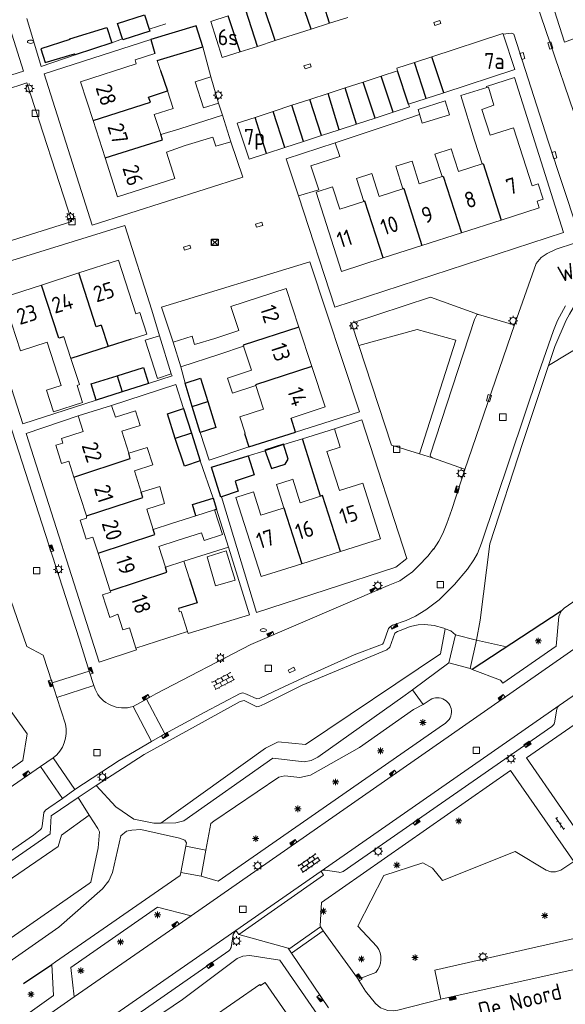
# Model space of a CAD drawing. Extents: x 168769 to 512904, y 516715 to 1559940.
# Tile 147 of 256: x 169681 to 169766, y 520023 to 520176. Entities that reach past the tile are written whole.
import ezdxf

# ---------------------------------------------------------------- set-up
doc = ezdxf.new("R2010")
doc.units = 0
doc.header["$MEASUREMENT"] = 0
doc.layers.get('0').update_dxf_attribs({"linetype": 'CONTINUOUS'})
for name, color, linetype, lineweight in [('B01_HOOFDGEBOUW', 10, 'CONTINUOUS', 0), ('B02_bijgebouw', 12, 'CONTINUOUS', 0), ('B04_KUNSTWERK', 32, 'CONTINUOUS', 0), ('B07_scheidingsmuur', 14, 'CONTINUOUS', 25), ('Q04_wegmarkering', 7, 'CONTINUOUS', 0), ('Q21_LANTAARNPAAL', 7, 'CONTINUOUS', 18), ('Q23_kolk', 7, 'CONTINUOUS', 18), ('Q26_BOOM', 7, 'CONTINUOUS', 18), ('Q28_rioolput', 7, 'CONTINUOUS', 18), ('Q92_BRANDKRAAN', 7, 'CONTINUOUS', 0), ('Q96_STRAATKOLK', 7, 'CONTINUOUS', 0), ('Q97_TROTTOIRKOLK', 7, 'CONTINUOUS', 0), ('S02_symb_open_verh', 7, 'CONTINUOUS', 13), ('T01_Muur', 10, 'CONTINUOUS', 0), ('T05_SCHUTTING', 7, 'CONTINUOUS', 25), ('T51_CULTUURSCHEIDING', 3, 'CONTINUOUS', 0), ('V00_kant_verharding', 252, 'CONTINUOUS', 0), ('V11_VERKEERSDREMPEL', 7, 'CONTINUOUS', 0)]:
    doc.layers.add(name, color=color, linetype=linetype, lineweight=lineweight)
for name, color, linetype in [('B11_dakrand_hoofdgebouw', 20, 'CONTINUOUS'), ('B14_dakrand_bijgebouw', 30, 'CONTINUOUS'), ('Q34_Speelwerktuig', 32, 'CONTINUOUS'), ('Z02_Huisnummer', 253, 'CONTINUOUS'), ('Z06_STRAATNAAM', 7, 'CONTINUOUS')]:
    doc.layers.add(name, color=color, linetype=linetype)
doc.styles.add('ISOCP', font='isocp.shx', dxfattribs={"height": 1.8})

# ---------------------------------------------------------------- blocks, each defined once
blk = doc.blocks.new('Q26')
at = {"color": 0}
for p, q in [((-1, 0), (1, 0)), ((-0.7, 0.7), (0.7, -0.7)), ((0.7, 0.7), (-0.7, -0.7)), ((0, 1), (0, -1))]:
    blk.add_line(p, q, dxfattribs=at)
blk = doc.blocks.new('Q21')
at = {"color": 0}
for points in [[(-1.5, 0), (-1, 0)], [(-1.06, 1.06), (-0.71, 0.71)], [(0, 1.5), (0, 1)], [(1.06, 1.06), (0.71, 0.71)], [(1.5, 0), (1, 0)], [(-1.06, -1.06), (-0.71, -0.71)], [(0, -1.5), (0, -1)], [(1.06, -1.06), (0.71, -0.71)]]:
    blk.add_lwpolyline(points, dxfattribs=at)
blk.add_circle((0, 0), 1, dxfattribs=at)
blk = doc.blocks.new('Q28')
at = {"color": 0}
blk.add_lwpolyline([(1, 1), (1, -1), (-1, -1), (-1, 1)], close=True, dxfattribs=at)
blk = doc.blocks.new('Q34')
at = {"color": 0}
for p, q in [((-0.7, 0.7), (0.7, -0.7)), ((0.7, 0.7), (-0.7, -0.7))]:
    blk.add_line(p, q, dxfattribs=at)
blk.add_lwpolyline([(1, 1), (1, -1), (-1, -1), (-1, 1)], close=True, dxfattribs=at)
blk = doc.blocks.new('Q97')
blk.add_hatch(color=256).paths.add_polyline_path([(-1, 1), (-1, 0), (1, 1)])
blk.add_line((1, 1), (-1, 0))
at = {"color": 0}
for points in [[(-1, 0), (-1, 1), (1, 1), (1, 0), (-1, 0)], [(0, 0.8), (0, 1)]]:
    blk.add_lwpolyline(points, dxfattribs=at)
blk = doc.blocks.new('Q23')
at = {"color": 0}
blk.add_lwpolyline([(0.99, -0.5), (-0.99, -0.5), (-0.99, 0.5), (0.99, 0.5), (0.99, -0.5)], dxfattribs=at)
blk = doc.blocks.new('Q96')
for p, q in [((-1, 0.88), (1, 0.88)), ((-1, 0.75), (1, 0.75)), ((-1, 0.63), (1, 0.63)), ((-1, 0.5), (1, 0.5)), ((-1, 0.38), (1, 0.38)), ((-1, 0.25), (1, 0.25)), ((-1, 0.12), (1, 0.12))]:
    blk.add_line(p, q)
at = {"color": 0}
blk.add_lwpolyline([(1, 1), (1, 0), (-1, 0), (-1, 1), (1, 1)], dxfattribs=at)
blk = doc.blocks.new('Q92')
at = {"color": 0}
blk.add_ellipse((0, 0), major_axis=(-0.991, 0), ratio=0.499983, start_param=1.570796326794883, end_param=7.853981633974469, dxfattribs=at)
blk = doc.blocks.new('S024')
at = {"color": 0}
for p, q in [((0, 1.2), (6.7, 1.2)), ((0, 0), (6.7, 0)), ((0.2, 1.2), (0.2, 0)), ((1.25, 1.5), (1.25, 1.2)), ((1.25, 0), (1.25, -1.2)), ((2.3, 1.2), (2.3, 0)), ((3.35, 1.5), (3.35, 1.2)), ((3.35, 0), (3.35, -1.2)), ((4.4, 1.2), (4.4, 0)), ((5.45, 1.5), (5.45, 1.2)), ((5.45, 0), (5.45, -1.2)), ((6.5, 1.2), (6.5, 0)), ((0, -1.2), (6.7, -1.2)), ((0.2, -1.2), (0.2, -1.5)), ((2.3, -1.2), (2.3, -1.5)), ((4.4, -1.2), (4.4, -1.5)), ((6.5, -1.2), (6.5, -1.5))]:
    blk.add_line(p, q, dxfattribs=at)
blk = doc.blocks.new('S026')
for p, q in [((0, 0), (4.4, 0)), ((0.2, 0.5), (0.2, 0)), ((1.2, 0), (1.2, -0.5)), ((2.2, 0.5), (2.2, 0)), ((3.2, 0), (3.2, -0.5)), ((4.2, 0.5), (4.2, 0))]:
    blk.add_line(p, q)

msp = doc.modelspace()

# ---------------------------------------------------------------- linework, layer by layer
at = {"layer": 'B01_HOOFDGEBOUW'}
for points in [[(169702.02, 520170.45), (169698.92, 520169.46), (169699.12, 520168.84), (169690.47, 520166.06), (169692.41, 520160.03)], [(169702.87, 520167.79), (169702.38, 520169.34)], [(169702.92, 520157.85), (169701.91, 520160.98), (169704.85, 520161.92), (169703.98, 520164.63)], [(169705.88, 520158.74), (169712.53, 520160.85)], [(169712.53, 520160.85), (169713.78, 520156.73)], [(169692.41, 520160.03), (169694.27, 520154.22)], [(169705.88, 520158.74), (169702.92, 520157.85)], [(169757.7, 520158.91), (169754.1, 520157.77)], [(169757.7, 520158.91), (169760.59, 520149.9)], [(169713.78, 520156.73), (169711.46, 520156.07), (169710.98, 520157.44), (169706.7, 520156.17)], [(169694.27, 520154.22), (169696.21, 520148.18), (169705.11, 520151.04), (169703.81, 520155.1), (169706.7, 520156.17)], [(169746.62, 520151.36), (169745.51, 520154.83), (169748.01, 520155.64), (169749.14, 520152.14)], [(169752.84, 520153.32), (169751.67, 520157)], [(169740.53, 520149.43), (169739.41, 520152.92), (169741.94, 520153.73), (169743.07, 520150.22), (169746.62, 520151.36)], [(169749.14, 520152.14), (169752.84, 520153.32)], [(169734.48, 520147.47), (169733.33, 520151.03), (169735.71, 520151.8), (169736.86, 520148.24), (169740.53, 520149.43)], [(169737.48, 520138.68), (169730.98, 520136.59), (169727.03, 520148.9), (169729.61, 520149.73), (169730.73, 520146.26), (169734.48, 520147.47)], [(169761.7, 520146.46), (169761.36, 520147.53), (169762.31, 520147.83), (169761.55, 520150.2), (169760.59, 520149.9)], [(169761.7, 520146.46), (169755.81, 520144.57)], [(169755.81, 520144.57), (169749.62, 520142.58)], [(169749.62, 520142.58), (169743.49, 520140.61)], [(169743.49, 520140.61), (169737.48, 520138.68)], [(169698.34, 520126.07), (169700.76, 520126.86), (169699.67, 520130.22), (169699.07, 520130.02), (169696.37, 520138.35), (169690.2, 520136.35)], [(169690.2, 520136.35), (169684.41, 520134.47)], [(169684.41, 520134.47), (169678.44, 520132.53), (169681.12, 520124.26), (169685.25, 520125.6), (169687.44, 520118.86), (169685.18, 520118.13), (169686.27, 520114.78), (169690.76, 520116.24), (169689.91, 520118.87), (169690.27, 520118.99), (169688.96, 520123.03)], [(169724.38, 520127.91), (169722.39, 520133.95), (169713.82, 520131.14), (169715.04, 520127.41), (169711.3, 520126.18)], [(169688.96, 520123.03), (169687.85, 520126.44)], [(169704.85, 520125.6), (169707.82, 520126.53), (169708.18, 520125.25), (169711.3, 520126.18)], [(169726.39, 520121.79), (169724.38, 520127.91)], [(169706.02, 520121.75), (169704.85, 520125.6)], [(169712.09, 520123.75), (169715.78, 520124.96)], [(169715.78, 520124.96), (169717, 520121.25), (169713.28, 520120.02), (169714.06, 520117.64), (169717.7, 520118.84)], [(169712.09, 520123.75), (169706.02, 520121.75)], [(169723.16, 520113.78), (169728.45, 520115.52), (169726.39, 520121.79)], [(169717.7, 520118.84), (169718.9, 520115.19), (169715.2, 520113.97), (169716.04, 520111.43)], [(169690.11, 520114.12), (169695.26, 520115.76)], [(169695.26, 520115.76), (169695.87, 520113.95)], [(169695.87, 520113.95), (169698.97, 520114.94), (169699.7, 520112.65), (169696.85, 520111.74), (169697.94, 520108.33)], [(169690.88, 520111.7), (169690.11, 520114.12)], [(169687.73, 520109.92), (169687.51, 520110.62), (169690.88, 520111.7)], [(169724.95, 520110.59), (169729.88, 520112.14)], [(169729.88, 520112.14), (169730.77, 520109.27), (169728.73, 520108.6), (169729.49, 520106.22)], [(169688.63, 520107.12), (169687.49, 520106.75), (169686.61, 520109.57), (169687.73, 520109.92)], [(169697.94, 520108.33), (169700.79, 520109.24), (169701.66, 520106.52), (169698.82, 520105.61), (169699.89, 520102.26)], [(169689.44, 520104.6), (169688.63, 520107.12)], [(169729.49, 520106.22), (169730.66, 520102.52), (169734.3, 520103.68), (169737.05, 520095.04), (169730.85, 520093.07)], [(169691.36, 520098.58), (169689.44, 520104.6)], [(169722.05, 520099.85), (169720.89, 520103.48), (169723.19, 520104.21)], [(169723.19, 520104.21), (169723.41, 520104.28), (169724.56, 520100.64), (169727.73, 520101.65)], [(169699.89, 520102.26), (169702.75, 520103.17), (169703.49, 520100.53), (169700.73, 520099.64), (169701.75, 520096.48)], [(169724.83, 520091.16), (169718.51, 520089.15), (169714.6, 520101.45), (169717.31, 520102.32), (169718.46, 520098.71), (169721.76, 520099.76)], [(169711.27, 520099.53), (169712.5, 520095.69), (169709.64, 520094.78), (169709.26, 520095.98), (169705.45, 520094.75)], [(169708.37, 520098.6), (169711.27, 520099.53)], [(169721.76, 520099.76), (169722.05, 520099.85)], [(169691.36, 520098.58), (169691.4, 520098.24), (169690.39, 520097.91), (169691.35, 520094.97), (169692.36, 520095.29), (169693.2, 520092.82)], [(169701.75, 520096.48), (169704.61, 520097.39)], [(169704.61, 520097.39), (169708.37, 520098.6)], [(169705.45, 520094.75), (169702.61, 520093.83)], [(169695.07, 520086.97), (169693.2, 520092.82)], [(169702.61, 520093.83), (169703.63, 520090.63)], [(169730.85, 520093.07), (169724.83, 520091.16)], [(169703.63, 520090.63), (169706.49, 520091.55), (169707.36, 520088.82)], [(169696.25, 520083.3), (169695.02, 520082.78), (169693.86, 520086.33), (169695.15, 520086.74)], [(169695.15, 520086.74), (169695.07, 520086.97)], [(169705.69, 520084.19), (169705.85, 520083.68)], [(169705.85, 520083.68), (169706.07, 520083.75), (169707.06, 520080.62)], [(169698.04, 520081.18), (169697.03, 520080.86), (169696.25, 520083.3)], [(169699.04, 520078.05), (169698.04, 520081.18)], [(169707.06, 520080.62), (169699.04, 520078.05)], [(169714.3, 520014.95), (169710.52, 520020.4), (169718.28, 520025.79)], [(169718.28, 520025.79), (169718.42, 520025.6), (169719.11, 520026.08), (169722.76, 520020.83)]]:
    msp.add_lwpolyline(points, dxfattribs=at)
at = {"layer": 'B02_bijgebouw'}
for points in [[(169713.38, 520176.3), (169710.67, 520175.43), (169712.48, 520169.81), (169715.25, 520170.7)], [(169729.15, 520175.17), (169731.96, 520176.07)], [(169720.71, 520172.45), (169726.27, 520174.24)], [(169726.27, 520174.24), (169729.15, 520175.17)], [(169717.94, 520171.56), (169720.71, 520172.45)], [(169756.1, 520173.46), (169756.07, 520173.57), (169745.04, 520169.96)], [(169746.88, 520164.36), (169757.93, 520167.97), (169756.1, 520173.46)], [(169715.25, 520170.7), (169717.94, 520171.56)], [(169745.04, 520169.96), (169742.31, 520169.07)], [(169739.69, 520167.76), (169737.15, 520166.93)], [(169742.31, 520169.07), (169739.56, 520168.17), (169739.69, 520167.76)], [(169711.91, 520162.73), (169709.58, 520162.01), (169708.28, 520166.06), (169710.71, 520166.83)], [(169710.71, 520166.83), (169711.91, 520162.73)], [(169737.15, 520166.93), (169734.37, 520166.02)], [(169731.56, 520165.1), (169728.93, 520164.24)], [(169734.37, 520166.02), (169731.56, 520165.1)], [(169753.82, 520165.23), (169753.56, 520165.15), (169749.55, 520163.92)], [(169753.82, 520165.23), (169754.67, 520162.43), (169752.81, 520161.75), (169754.1, 520157.77)], [(169726.07, 520163.3), (169723.3, 520162.4)], [(169728.93, 520164.24), (169726.07, 520163.3)], [(169741.39, 520162.56), (169744.16, 520163.47)], [(169744.16, 520163.47), (169746.88, 520164.36)], [(169751.67, 520157), (169749.55, 520163.92)], [(169723.3, 520162.4), (169720.4, 520161.45)], [(169739.04, 520161.34), (169741.53, 520162.15), (169741.39, 520162.56)], [(169747.1, 520163.12), (169742.88, 520161.77)], [(169743.54, 520159.62), (169742.88, 520161.77)], [(169747.1, 520163.12), (169747.75, 520160.94)], [(169717.6, 520160.53), (169714.81, 520159.62), (169716.64, 520154.01), (169719.36, 520154.9)], [(169720.4, 520161.45), (169717.6, 520160.53)], [(169733.34, 520159.47), (169736.23, 520160.42)], [(169736.23, 520160.42), (169739.04, 520161.34)], [(169743.54, 520159.62), (169747.75, 520160.94)], [(169727.88, 520157.69), (169730.64, 520158.59)], [(169730.64, 520158.59), (169733.34, 520159.47)], [(169725.1, 520156.78), (169727.88, 520157.69)], [(169719.36, 520154.9), (169722.19, 520155.83)], [(169722.19, 520155.83), (169725.1, 520156.78)], [(169724.29, 520148.34), (169722.39, 520154.09), (169730.01, 520156.59)], [(169730.01, 520156.59), (169730.71, 520154.43)], [(169726.24, 520152.97), (169730.71, 520154.43)], [(169727.45, 520149.29), (169726.24, 520152.97)], [(169727.45, 520149.29), (169724.29, 520148.34)], [(169704.55, 520120.67), (169702.42, 520119.94), (169700.52, 520125.88), (169702.73, 520126.59)], [(169702.73, 520126.59), (169704.55, 520120.67)], [(169714.46, 520088.58), (169711.41, 520087.7), (169710.1, 520092.24), (169713.07, 520093.16), (169714.46, 520088.58)]]:
    msp.add_lwpolyline(points, dxfattribs=at)
at = {"layer": 'B04_KUNSTWERK'}
for points in [[(169747.64, 520075.77), (169748.72, 520080.13)], [(169748.72, 520080.13), (169751.98, 520079.28)], [(169751.98, 520079.28), (169750.97, 520074.85)], [(169751.98, 520079.28), (169756.62, 520078.22)], [(169750.97, 520074.85), (169747.64, 520075.77)], [(169706.05, 520043.15), (169706.81, 520047.24)], [(169706.81, 520047.24), (169709.9, 520046.66)], [(169709.9, 520046.66), (169709.21, 520042.59)], [(169709.21, 520042.59), (169706.05, 520043.15)]]:
    msp.add_lwpolyline(points, dxfattribs=at)
at = {"layer": 'B07_scheidingsmuur'}
for points in [[(169729.15, 520175.17), (169727.36, 520180.79)], [(169726.27, 520174.24), (169724.38, 520179.83)], [(169717.94, 520171.56), (169716.15, 520177.19)], [(169720.71, 520172.45), (169718.8, 520178.04)], [(169715.25, 520170.7), (169713.38, 520176.3)], [(169746.88, 520164.36), (169745.04, 520169.96)], [(169741.39, 520162.56), (169739.69, 520167.76)], [(169744.16, 520163.47), (169742.31, 520169.07)], [(169739.04, 520161.34), (169737.15, 520166.93)], [(169733.34, 520159.47), (169731.56, 520165.1)], [(169736.23, 520160.42), (169734.37, 520166.02)], [(169692.41, 520160.03), (169701.3, 520162.89), (169701, 520163.68)], [(169701, 520163.68), (169703.98, 520164.63)], [(169727.88, 520157.69), (169726.07, 520163.3)], [(169730.64, 520158.59), (169728.93, 520164.24)], [(169725.1, 520156.78), (169723.3, 520162.4)], [(169719.36, 520154.9), (169717.6, 520160.53)], [(169722.19, 520155.83), (169720.4, 520161.45)], [(169694.27, 520154.22), (169703.2, 520157.04), (169702.92, 520157.85)], [(169752.84, 520153.32), (169752.98, 520153.37), (169755.81, 520144.57)], [(169746.62, 520151.36), (169746.76, 520151.4), (169749.62, 520142.58)], [(169740.67, 520149.47), (169740.53, 520149.43)], [(169740.67, 520149.47), (169743.49, 520140.61)], [(169737.48, 520138.68), (169734.62, 520147.51), (169734.48, 520147.47)], [(169693.65, 520128.23), (169692.86, 520128), (169690.2, 520136.35)], [(169687.85, 520126.44), (169687.1, 520126.21), (169684.41, 520134.47)], [(169693.65, 520128.23), (169694.73, 520124.92), (169694.73, 520124.9)], [(169724.38, 520127.91), (169715.73, 520125.11), (169715.78, 520124.96)], [(169696.14, 520120.38), (169696.93, 520117.89)], [(169726.39, 520121.79), (169717.65, 520118.97), (169717.7, 520118.84)], [(169707.82, 520115.6), (169710.22, 520116.39)], [(169707.67, 520111.43), (169705.18, 520110.63)], [(169689.44, 520104.6), (169698.19, 520107.52), (169697.94, 520108.33)], [(169691.36, 520098.58), (169700.13, 520101.46), (169699.89, 520102.26)], [(169728.05, 520101.75), (169727.73, 520101.65)], [(169730.85, 520093.07), (169728.05, 520101.75)], [(169722.05, 520099.85), (169724.83, 520091.16)], [(169693.2, 520092.82), (169701.98, 520095.7), (169701.75, 520096.48)], [(169695.07, 520086.97), (169703.85, 520089.84), (169703.63, 520090.63)]]:
    msp.add_lwpolyline(points, dxfattribs=at)
at = {"layer": 'B11_dakrand_hoofdgebouw'}
for points in [[(169709.43, 520171.49), (169708.43, 520174.76), (169701.35, 520172.64)], [(169701.35, 520172.64), (169702.02, 520170.45)], [(169702.38, 520169.34), (169709.43, 520171.49)], [(169702.87, 520167.79), (169703.98, 520164.63)], [(169698.34, 520126.07), (169694.73, 520124.9)], [(169694.73, 520124.9), (169688.96, 520123.03)], [(169727.73, 520101.65), (169724.95, 520110.59)]]:
    msp.add_lwpolyline(points, dxfattribs=at)
at = {"layer": 'B11_dakrand_hoofdgebouw', "flags": 128}
msp.add_lwpolyline([(169707.36, 520088.82), (169708.58, 520085.09), (169705.69, 520084.19)], dxfattribs=at)
at = {"layer": 'B14_dakrand_bijgebouw'}
for points in [[(169697, 520172.71), (169696.22, 520175.11), (169700.41, 520176.44), (169701.14, 520174.21)], [(169688.81, 520172.63), (169688.78, 520172.72), (169694.53, 520174.49), (169695.3, 520172.1)], [(169701.14, 520174.21), (169701.23, 520173.94), (169697.04, 520172.59), (169697, 520172.71)], [(169688.81, 520172.63), (169684.27, 520171.2), (169684.94, 520169.03), (169689.54, 520170.42)], [(169695.3, 520172.1), (169689.6, 520170.24)], [(169689.6, 520170.24), (169689.54, 520170.42)], [(169692.87, 520116.6), (169692.12, 520119.14), (169696.14, 520120.38)], [(169696.14, 520120.38), (169700.25, 520121.66), (169701.02, 520119.18)], [(169701.02, 520119.18), (169696.93, 520117.89)], [(169706.71, 520119.22), (169709.1, 520119.99), (169710.22, 520116.39)], [(169707.82, 520115.6), (169706.71, 520119.22)], [(169696.93, 520117.89), (169692.87, 520116.6)], [(169710.22, 520116.39), (169711.49, 520112.35), (169709.06, 520111.56)], [(169705.18, 520110.63), (169703.94, 520114.44), (169706.46, 520115.27)], [(169706.46, 520115.27), (169707.67, 520111.43)], [(169709.06, 520111.56), (169707.82, 520115.6)], [(169723.84, 520111.61), (169723.16, 520113.78)], [(169707.67, 520111.43), (169709.03, 520107.16)], [(169716.04, 520111.43), (169715.92, 520111.39), (169716.62, 520109.3)], [(169716.62, 520109.3), (169723.84, 520111.61)], [(169709.03, 520107.16), (169706.58, 520106.34), (169705.18, 520110.63)], [(169721.99, 520109.72), (169719.09, 520108.83), (169720.1, 520105.95), (169722.24, 520106.64), (169722.69, 520107.43), (169721.99, 520109.72)], [(169712.35, 520101.55), (169712.24, 520101.51), (169710.79, 520106.16), (169716.47, 520107.95)], [(169716.47, 520107.95), (169717.43, 520104.96), (169714.46, 520104), (169714.95, 520102.41), (169712.35, 520101.55)], [(169708.37, 520098.6), (169707.87, 520100.38), (169711.08, 520101.35)], [(169711.08, 520101.35), (169711.6, 520099.63)], [(169711.27, 520099.53), (169711.6, 520099.63)]]:
    msp.add_lwpolyline(points, dxfattribs=at)
at = {"layer": 'Q04_wegmarkering'}
for points in [[(169750.11, 520105.64), (169757.92, 520128.45)], [(169764.78, 520069.1), (169727.82, 520043.38)], [(169681.87, 520011.4), (169714.56, 520034.15)], [(169746.44, 520023.47), (169775.49, 520029.94)]]:
    msp.add_lwpolyline(points, dxfattribs=at)
at = {"layer": 'T01_Muur'}
msp.add_lwpolyline([(169706.49, 520091.55), (169713.44, 520093.72)], dxfattribs=at)
at = {"layer": 'T05_SCHUTTING'}
for points in [[(169765.12, 520083.79), (169751.27, 520074.72)], [(169681.58, 520025.93), (169686, 520028.86)]]:
    msp.add_lwpolyline(points, dxfattribs=at)
at = {"layer": 'T51_CULTUURSCHEIDING'}
for points in [[(169763.14, 520121.97), (169786.65, 520136.16)], [(169733.67, 520125.09), (169742.74, 520127.56), (169748.73, 520125.92), (169743.1, 520108.25)], [(169702.95, 520050.85), (169719.19, 520062.47), (169721.15, 520063.48), (169725.39, 520063.07), (169746.37, 520077.15), (169747.1, 520081.06)], [(169661.03, 520032.14), (169662.34, 520030.3), (169686.99, 520047.22), (169687.49, 520048.98), (169691.82, 520052.1)], [(169757.94, 520046.42), (169746.66, 520041.91)], [(169767.06, 520044.9), (169765.08, 520043.52), (169764.21, 520043.27), (169763.5, 520043.28), (169762.8, 520043.55), (169757.94, 520046.42)], [(169746.66, 520041.91), (169745.11, 520043.83), (169743.6, 520044.69), (169737.57, 520042.72), (169733.52, 520034.82), (169736.48, 520031.68)], [(169736.31, 520027.63), (169733.59, 520026.59)]]:
    msp.add_lwpolyline(points, dxfattribs=at)
msp.add_lwpolyline([(169736.48, 520031.68, -0.357665), (169736.31, 520027.63)], format="xyb", dxfattribs=at)
at = {"layer": 'V00_kant_verharding'}
msp.add_line((169714.56, 520034.15), (169714.16, 520033.55), dxfattribs=at)
for points in [[(169787.14, 520179.24), (169788.97, 520179.79), (169780.82, 520205.18), (169757.46, 520197.89), (169765.61, 520172.22), (169768.28, 520173.2)], [(169664.3, 520172.16), (169664.11, 520170.27), (169664.06, 520169.09), (169664.03, 520168.18), (169664.11, 520167.24), (169664.36, 520166.04), (169665.38, 520162.61), (169681.61, 520167.7), (169679.76, 520173.44), (169674.34, 520190.29), (169673.57, 520189.74), (169672.68, 520188.89), (169671.99, 520188.04), (169671.17, 520186.66), (169668.55, 520181.41), (169665.61, 520175.25), (169664.62, 520173.32), (169664.3, 520172.16)], [(169756.1, 520173.46), (169757.41, 520173.61), (169757.74, 520173.44), (169763.07, 520156.82), (169767.57, 520143.21), (169772.27, 520144.65), (169767.08, 520161.26), (169759.73, 520182.87), (169759.14, 520184.81)], [(169682.13, 520175.87), (169684.34, 520168.43), (169689.6, 520170.24)], [(169701.14, 520174.21), (169703.69, 520175.04)], [(169713.78, 520156.73), (169715.68, 520151.22), (169692.27, 520143.8), (169684.81, 520167.29), (169701.35, 520172.64)], [(169695.3, 520172.1), (169697, 520172.71)], [(169709.43, 520171.49), (169710.71, 520166.83)], [(169724.29, 520148.34), (169729.95, 520131.05), (169765.48, 520142.66), (169757.86, 520166.7), (169753.52, 520165.34), (169753.56, 520165.15)], [(169675.8, 520140.19), (169678.07, 520140.89), (169689.12, 520144.32), (169682.13, 520165.91), (169671.67, 520162.49), (169668.78, 520161.55)], [(169711.91, 520162.73), (169712.53, 520160.85)], [(169730.01, 520156.59), (169739.63, 520159.77), (169743.13, 520160.95)], [(169784.66, 520146.77), (169767.2, 520140.98), (169764.32, 520140.03), (169762.92, 520139.39), (169761.99, 520138.77), (169761.21, 520137.84), (169757.92, 520128.45), (169757.75, 520128.29), (169752.25, 520129.91)], [(169702.73, 520126.59), (169701.51, 520130.54), (169697.33, 520143.72), (169673.87, 520136.45), (169681.5, 520112.9), (169692.87, 520116.6)], [(169690.23, 520079.48), (169672.98, 520132.8), (169671.2, 520138.47), (169671.31, 520138.59), (169675.8, 520140.19)], [(169723.84, 520111.61), (169733.77, 520114.76), (169726.05, 520138.1), (169703.02, 520131.01), (169704.85, 520125.6)], [(169771.35, 520134.61), (169770.22, 520134.05), (169769.36, 520133.4), (169768.49, 520132.64), (169767.68, 520131.7), (169766.99, 520130.91), (169766.39, 520129.96), (169765.91, 520129.02), (169764.11, 520124.9), (169763.14, 520121.97), (169759.17, 520110.01), (169754.05, 520094.25)], [(169752.25, 520129.91), (169744.8, 520132.57), (169732.54, 520128.55), (169733.67, 520125.09), (169738.75, 520109.61), (169743.1, 520108.25), (169745.11, 520107.63)], [(169709.74, 520068.08), (169715.26, 520071.01), (169715.66, 520071.1), (169716.24, 520070.91), (169717.85, 520070.18), (169718.19, 520070.2), (169720.48, 520071.31), (169725.83, 520073.81), (169732.98, 520076.99), (169737.35, 520078.67), (169737.53, 520078.84), (169738.31, 520081.11), (169738.6, 520081.42), (169738.89, 520081.59), (169741.02, 520082.36), (169742.46, 520083.01), (169744.1, 520083.98), (169746.17, 520085.57), (169748.53, 520087.93), (169750.55, 520090.3), (169751.55, 520091.74), (169752.12, 520092.77), (169752.74, 520094.37), (169761.61, 520120.74), (169763.91, 520127.43), (169764.52, 520128.94), (169765.76, 520131.24)], [(169752.25, 520129.91), (169752.01, 520129.86), (169751.66, 520129.09), (169744.74, 520108.05), (169744.86, 520107.77), (169745.11, 520107.63)], [(169701.02, 520119.18), (169704.69, 520120.34), (169704.55, 520120.67)], [(169706.02, 520121.75), (169706.71, 520119.22)], [(169695.26, 520115.76), (169705.24, 520119.01), (169706.46, 520115.27)], [(169690.11, 520114.12), (169681.99, 520111.42), (169693.36, 520075.88), (169699.14, 520077.77)], [(169729.88, 520112.14), (169734.17, 520113.54), (169741.12, 520091.95), (169739.44, 520090.64), (169717.8, 520083.58), (169712.35, 520101.55)], [(169709.06, 520111.56), (169710.46, 520107.25), (169716.62, 520109.3)], [(169718.93, 520108.67), (169722.05, 520109.69)], [(169722.05, 520109.69), (169724.95, 520110.59)], [(169716.47, 520107.95), (169718.93, 520108.67)], [(169764.76, 520082.95), (169765.12, 520083.79), (169765.57, 520084.25), (169798.1, 520106.72), (169802.25, 520109.59)], [(169745.11, 520107.63), (169750.08, 520105.88), (169750.11, 520105.64), (169748.12, 520099.61), (169747.34, 520097.42), (169746.73, 520095.85), (169746.11, 520094.66), (169745.27, 520093.37), (169745.3, 520093.48), (169744.4, 520092.32), (169742.96, 520090.82), (169742, 520089.91), (169741.16, 520089.26), (169740.06, 520088.51), (169738.26, 520087.79), (169716.89, 520078.63), (169702.16, 520070.92)], [(169711.08, 520101.35), (169709.03, 520107.16)], [(169711.6, 520099.63), (169713.44, 520093.72)], [(169713.44, 520093.72), (169716.69, 520083.22), (169707.15, 520080.34)], [(169754.05, 520094.25), (169752.55, 520082.38)], [(169784.11, 520043.12), (169776.01, 520037.39), (169759.72, 520060.97), (169802.5, 520090.63), (169818.55, 520067.23)], [(169652.92, 520063.43), (169663.83, 520048.07), (169681.51, 520060.57), (169682.15, 520064.72), (169669.66, 520082.11), (169666.07, 520079.77)], [(169752.55, 520082.38), (169751.98, 520079.28)], [(169764.76, 520082.95), (169764.35, 520078.37)], [(169748.72, 520080.13), (169747.98, 520080.72), (169747.1, 520081.06), (169746.89, 520081.14), (169745.36, 520081.57), (169743.95, 520081.73), (169742.9, 520081.68), (169741.65, 520081.38), (169740.54, 520080.96), (169739.68, 520080.61), (169739.28, 520080.38), (169738.49, 520078.21), (169738.05, 520077.78), (169730.21, 520074.53), (169724.9, 520072.26), (169719.08, 520069.39), (169718.14, 520068.97), (169717.85, 520068.94), (169715.86, 520069.88), (169715.24, 520069.74), (169700.35, 520061.52), (169692.9, 520056.67)], [(169707.15, 520080.34), (169707.06, 520080.62)], [(169699.14, 520077.77), (169699.04, 520078.05)], [(169707.62, 520036.46), (169748.08, 520064.62), (169767.73, 520078.35), (169768.57, 520078.79)], [(169755.69, 520073.08), (169756.03, 520072.61), (169764.35, 520078.37)], [(169742.02, 520071.57), (169747.64, 520075.77)], [(169751.27, 520074.72), (169750.97, 520074.85)], [(169751.27, 520074.72), (169755.69, 520073.08)], [(169692.9, 520056.67), (169695.93, 520053.38), (169698.75, 520051.46), (169701.83, 520050.83), (169702.95, 520050.85), (169705.26, 520050.9), (169706.48, 520051.2), (169720.32, 520060.94), (169725.18, 520060.36), (169726.27, 520060.58), (169727.3, 520061.09), (169740.86, 520070.71), (169742.02, 520071.57)], [(169743.69, 520069.29), (169742.02, 520071.57)], [(169744.77, 520070.03), (169743.69, 520069.29)], [(169709.9, 520046.66), (169710.68, 520050.78), (169711.17, 520051.16), (169721.26, 520057.98), (169722.19, 520058.19), (169724.53, 520057.94), (169726.18, 520058.29), (169733.76, 520062.59), (169742.17, 520068.48)], [(169742.17, 520068.48), (169743.69, 520069.29)], [(169709.74, 520068.08), (169703.56, 520064.73), (169701.5, 520063.52), (169696.45, 520060.58), (169689.58, 520056.05), (169687.64, 520054.66), (169685.53, 520053.22)], [(169711.85, 520041.84), (169746.82, 520066.19)], [(169757.24, 520059.03), (169727.87, 520038.52)], [(169757.24, 520059.03), (169767.06, 520044.9), (169770.64, 520039.74), (169774.26, 520034.53)], [(169690.07, 520054.81), (169692.9, 520056.67)], [(169652.67, 520016.24), (169655.07, 520015.87), (169666.73, 520024.01), (169675.01, 520029.79), (169691.78, 520041.44), (169692.08, 520041.67), (169693.21, 520046.99), (169693.4, 520049.5), (169693.15, 520050.03), (169691.82, 520052.1), (169690.07, 520054.81)], [(169690.07, 520054.81), (169685.92, 520051.96), (169685.73, 520049.2), (169661.25, 520032.21), (169661.03, 520032.14), (169660.62, 520031.99), (169660.15, 520032.01), (169658.07, 520032.56), (169657.73, 520032.5), (169655.32, 520030.79)], [(169660.7, 520033.38), (169683.13, 520048.95), (169684.2, 520049.79), (169684.4, 520050.03), (169684.5, 520050.37), (169684.77, 520052.5), (169685.02, 520052.87), (169685.53, 520053.22)], [(169661.65, 520014.73), (169661.08, 520014.74), (169660.98, 520015.33), (169661.24, 520016.14), (169661.69, 520016.93), (169687.07, 520034.68), (169693.85, 520040.63), (169694.86, 520041.9), (169695.42, 520043.15), (169696.72, 520048.88), (169697.58, 520049.57), (169698.42, 520049.77), (169699.81, 520049.84), (169705.83, 520048.52), (169706.63, 520048.18), (169706.93, 520047.76), (169706.81, 520047.24)], [(169705.94, 520042.68), (169686.59, 520029.27)], [(169705.94, 520042.68), (169706.05, 520043.15)], [(169709.21, 520042.59), (169711.85, 520041.84)], [(169714.56, 520034.15), (169727.82, 520043.38)], [(169715.04, 520033.56), (169728.19, 520042.77), (169727.82, 520043.38)], [(169689.47, 520023.84), (169688.96, 520028.43), (169702.42, 520037.81), (169707.62, 520036.46)], [(169727.75, 520034.71), (169727.66, 520034.86), (169727.87, 520038.52)], [(169689.47, 520023.84), (169707.62, 520036.46)], [(169722.8, 520031.26), (169727.75, 520034.71)], [(169728.16, 520034.1), (169727.75, 520034.71)], [(169714.56, 520034.15), (169715.04, 520033.56)], [(169715.04, 520033.56), (169722.68, 520031.41), (169722.8, 520031.26)], [(169723.23, 520030.62), (169728.16, 520034.1)], [(169728.16, 520034.1), (169733.49, 520026.75)], [(169733.7, 520026.41), (169734.73, 520024.74), (169736.29, 520022.83), (169737.07, 520022.13), (169738.17, 520021.72), (169739.03, 520021.69), (169739.75, 520021.76), (169746.44, 520023.47), (169745.48, 520027.99), (169760.7, 520031.45), (169774.26, 520034.53)], [(169729.16, 519975.72), (169749.15, 519989.43), (169741.84, 520000), (169726.74, 520021.84), (169721.42, 520029.55), (169716.74, 520030.27), (169715.67, 520030.17), (169714.81, 520029.82), (169706.27, 520023.45), (169700.47, 520019.49), (169705.92, 520011.85)], [(169722.8, 520031.26), (169723.23, 520030.62)], [(169723.23, 520030.62), (169728.98, 520022.13)], [(169672.08, 520012.7), (169672.76, 520013.42), (169676.26, 520016.98), (169686.28, 520024.06), (169686, 520028.86)], [(169686.59, 520029.27), (169686, 520028.86)], [(169733.59, 520026.59), (169733.7, 520026.41)]]:
    msp.add_lwpolyline(points, dxfattribs=at)
for points in [[(169827.68, 520103.64, 0.358011), (169820.38, 520105.41), (169783.6, 520079.86), (169771.02, 520073.45), (169764.78, 520069.1, 0.144026), (169764.42, 520068.53), (169764.06, 520066.45, -0.14181), (169763.68, 520065.88), (169731.23, 520043.32, -0.134417), (169730.59, 520043.2), (169728.53, 520043.54, 0.19718), (169727.85, 520043.38), (169727.82, 520043.38)], [(169679.64, 520085.51), (169682.11, 520078.32), (169684.67, 520076.95), (169686.07, 520072.63), (169686.8, 520070.35), (169688.1, 520066.23, -0.296598), (169686.2, 520060.98), (169684.23, 520059.62), (169674.46, 520052.89)], [(169690.23, 520079.48), (169691.79, 520074.46), (169692.52, 520072.23), (169692.73, 520071.66, 0.392849), (169698.62, 520068.98), (169700.7, 520070.09), (169702.16, 520070.92)], [(169744.77, 520070.03, -1.052331), (169746.82, 520066.19)], [(169714.16, 520033.55), (169713.83, 520031.51, -0.119562), (169713.47, 520030.98), (169684.55, 520010.87, -0.205947), (169683.91, 520010.71), (169681.83, 520010.95, 0.170055), (169681.13, 520010.71), (169676.02, 520005.77)], [(169650.89, 519997.39), (169669.37, 520010.26, -0.144624), (169670.02, 520010.4), (169671.8, 520010.14, 0.224976), (169672.48, 520010.33), (169677.68, 520015.61), (169689.47, 520023.84)]]:
    msp.add_lwpolyline(points, format="xyb", dxfattribs=at)
at = {"layer": 'V11_VERKEERSDREMPEL'}
for points in [[(169691.79, 520074.46), (169686.07, 520072.63)], [(169692.52, 520072.23), (169686.8, 520070.35)], [(169703.56, 520064.73), (169700.7, 520070.09)], [(169701.5, 520063.52), (169698.62, 520068.98)], [(169686.2, 520060.98), (169689.58, 520056.05)], [(169684.23, 520059.62), (169687.64, 520054.66)]]:
    msp.add_lwpolyline(points, dxfattribs=at)

# ---------------------------------------------------------------- block references
at = {"layer": 'Q21_LANTAARNPAAL', "xscale": 0.5, "yscale": 0.5}
for p in [(169682.49, 520165.02), (169711.83, 520163.99), (169688.88, 520145.07), (169757.65, 520128.91), (169732.92, 520128.14), (169749.59, 520105.2), (169687.02, 520090.28), (169736.62, 520087.75), (169712.19, 520076.5), (169757.32, 520060.86), (169693.85, 520058.01), (169736.68, 520046.48), (169717.97, 520044.22), (169714.68, 520032.52), (169752.96, 520030.05)]:
    msp.add_blockref('Q21', p, dxfattribs=at)
at = {"layer": 'Q23_kolk'}
for p, xscale, yscale, rotation in [((169745.86, 520175.21), 0.4999999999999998, 0.4999999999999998, 198.5030769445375), ((169763.43, 520171.7), 0.5, 0.5, 287.9580627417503), ((169759.1, 520170.05), 0.5, 0.5, 287.8628273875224), ((169725.71, 520168.45), 0.5, 0.5, 18.54392782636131), ((169764.07, 520154.65), 0.5, 0.5, 107.7676404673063), ((169718.2, 520143.83), 0.5, 0.5, 197.6855818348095), ((169707.02, 520140.29), 0.5, 0.5, 17.59042170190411), ((169753.88, 520116.89), 0.5, 0.5, 72.13717261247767), ((169723.25, 520074.62), 0.5, 0.5, 25.71714325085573)]:
    msp.add_blockref('Q23', p, dxfattribs=dict(at, xscale=xscale, yscale=yscale, rotation=rotation))
at = {"layer": 'Q26_BOOM', "xscale": 0.5, "yscale": 0.5}
for p in [(169761.55, 520079.15), (169743.62, 520066.48), (169737.06, 520062.08), (169730.07, 520057.24), (169724.2, 520053.07), (169749.2, 520051.18), (169717.67, 520048.44), (169739.58, 520044.32), (169702.41, 520036.59), (169728.17, 520037.16), (169762.56, 520036.47), (169696.67, 520032.38), (169734.08, 520029.72), (169742.41, 520029.94), (169690.5, 520027.91), (169682.77, 520024.24)]:
    msp.add_blockref('Q26', p, dxfattribs=at)
at = {"layer": 'Q28_rioolput', "xscale": 0.5, "yscale": 0.5}
for p in [(169683.46, 520161.14), (169689.12, 520144.32), (169756.04, 520113.93), (169739.55, 520108.95), (169683.63, 520090.07), (169746.34, 520087.89), (169719.61, 520074.89), (169693, 520061.8), (169751.93, 520062.17), (169715.67, 520037.46)]:
    msp.add_blockref('Q28', p, dxfattribs=at)
at = {"layer": 'Q34_Speelwerktuig', "xscale": 0.5, "yscale": 0.5}
msp.add_blockref('Q34', (169711.32, 520141.1), dxfattribs=at)
at = {"layer": 'Q92_BRANDKRAAN', "xscale": 0.5, "yscale": 0.5}
for p in [(169682.7, 520172.28), (169718.85, 520080.83)]:
    msp.add_blockref('Q92', p, dxfattribs=at)
at = {"layer": 'Q96_STRAATKOLK', "xscale": 0.5, "yscale": 0.5, "rotation": 192.552174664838}
msp.add_blockref('Q96', (169748.2, 520023.86), dxfattribs=at)
at = {"layer": 'Q97_TROTTOIRKOLK'}
for p, xscale, yscale, rotation in [((169749.19, 520102.62), 0.5, 0.5, 72.95426283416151), ((169685.7, 520093.49), 0.5, 0.5, 287.958062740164), ((169736.07, 520086.85), 0.4999999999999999, 0.4999999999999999, 22.78558375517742), ((169720.04, 520079.98), 0.5, 0.5, 23.20990707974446), ((169739.1, 520081.66), 0.5, 0.5, 202.2254593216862), ((169691.79, 520074.46), 0.5, 0.5, 287.3180541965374), ((169686.07, 520072.63), 0.4999999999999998, 0.4999999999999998, 106.9633542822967), ((169700.71, 520070.17), 0.5, 0.5, 27.45149435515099), ((169756, 520070.15), 0.5, 0.5, 34.89674492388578), ((169703.47, 520064.66), 0.4999999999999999, 0.4999999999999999, 210.6534135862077), ((169759.74, 520063.29), 0.5, 0.5, 215.0167303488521), ((169682.2, 520058.28), 0.5, 0.5, 34.86140157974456), ((169739.12, 520058.38), 0.5, 0.5, 35.11201118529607), ((169742.51, 520051.21), 0.4999999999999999, 0.4999999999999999, 216.3441839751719), ((169723.64, 520047.61), 0.5, 0.5, 34.43086843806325), ((169705.34, 520034.87), 0.5, 0.5, 34.80142322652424), ((169710.45, 520028.94), 0.4999999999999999, 0.4999999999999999, 215.016730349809), ((169733.49, 520026.75), 0.5, 0.5, 301.5990369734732), ((169727.86, 520023.75), 0.5, 0.5, 124.8614015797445)]:
    msp.add_blockref('Q97', p, dxfattribs=dict(at, xscale=xscale, yscale=yscale, rotation=rotation))
at = {"layer": 'S02_symb_open_verh', "xscale": 0.5, "yscale": 0.5}
for name, p, rotation in [('S024', (169714.07, 520073.71), 207.6210749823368), ('S026', (169764.26, 520051.66), 304.7072336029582), ('S024', (169727.36, 520045.58), 214.6122491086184)]:
    msp.add_blockref(name, p, dxfattribs=dict(at, rotation=rotation))

# ---------------------------------------------------------------- texts
at = {"layer": 'Z02_Huisnummer', "style": 'ISOCP'}
for s, p in [('6s', (169711.77, 520171.74)), ('7a', (169753.17, 520168.03)), ('7p', (169715.86, 520156.24))]:
    msp.add_text(s, height=2.5, dxfattribs=at).set_placement(p)
for s, rotation, p in [('28', 287.9087, (169692.75, 520165.17)), ('27', 288, (169694.6, 520159.12)), ('26', 288, (169696.92, 520152.66)), ('7', 18, (169757.07, 520148.43)), ('8', 18, (169750.57, 520146.32)), ('9', 18, (169743.9, 520143.97)), ('10', 18, (169737.56, 520142.14)), ('11', 17.6414, (169730.77, 520140.16)), ('25', 17, (169692.92, 520131.75)), ('24', 17, (169686.45, 520130)), ('23', 17, (169681, 520128.25)), ('12', 288, (169718.29, 520130.86)), ('13', 288, (169719.93, 520124.95)), ('14', 288, (169722.5, 520118.08)), ('22', 288.3932, (169690.58, 520109.56)), ('21', 288, (169692.5, 520102.93)), ('15', 17, (169731.15, 520097.2)), ('20', 288, (169693.7, 520097.46)), ('16', 17, (169724.29, 520094.8)), ('17', 17.1219, (169718.24, 520093.41)), ('19', 288, (169695.85, 520091.88)), ('18', 288, (169698.25, 520085.82))]:
    msp.add_text(s, height=2.5, rotation=rotation, dxfattribs=at).set_placement(p)
at = {"layer": 'Z06_STRAATNAAM', "style": 'ISOCP'}
for s, rotation, p in [('Waaiershoek', 17.237, (169765.08, 520134.86)), ('De Noord', 13.7736, (169752.6, 520020.44))]:
    msp.add_text(s, height=2.5, rotation=rotation, dxfattribs=at).set_placement(p)

doc.saveas('drawing.dxf')
